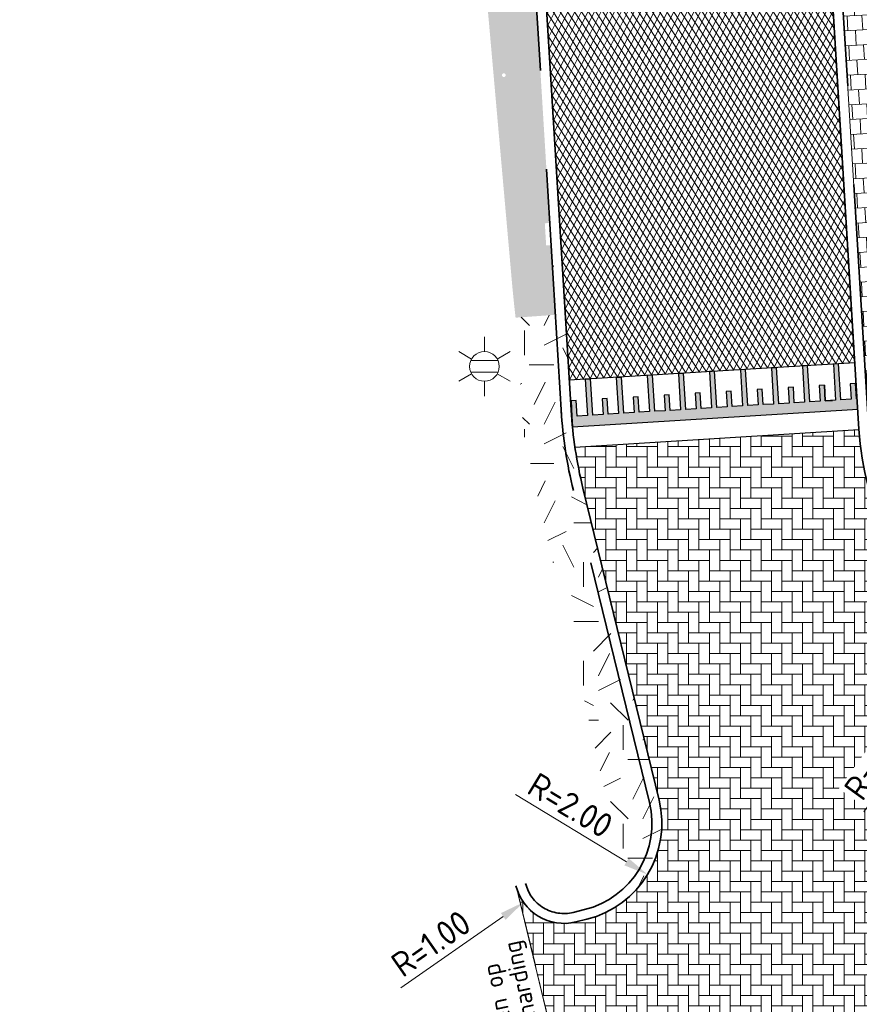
# Model space of a CAD drawing. Header units: metres. Extents: x 162305 to 163132, y 502542 to 502928.
# Tile 76 of 222: x 162353 to 162370, y 502824 to 502844. Entities that reach past the tile are written whole.
import ezdxf
from ezdxf.enums import TextEntityAlignment as Align

# ---------------------------------------------------------------- set-up
doc = ezdxf.new("R2010")
doc.units = ezdxf.units.M
doc.linetypes.add('VH-TROTTOIRBAND-SO', pattern=[15, 5, -2, 2, -2, 2, -2])
for name, color, linetype, lineweight, true_color in [('B-WE-OV-LICHTMAST-S-200', 190, 'Continuous', 18, 0x7f00ff), ('N-BH-VH-VERHARDING_TEGEL-Grijs', 253, 'Continuous', 13, 0x828282), ('N-WE-VH-KANTOPSLUITING_TROTTOIRBAND_180X200-G', 6, 'VH-TROTTOIRBAND-SO', 35, 0xff00ff)]:
    doc.layers.add(name, color=color, linetype=linetype, lineweight=lineweight, true_color=true_color)
for name, color, linetype, lineweight in [('N-BH-VH-VERHARDING_BETONSTRAATSTEEN-Dremplateau', 1, 'Continuous', 13), ('N-WB-VERHARDING-MATERIAALGRENS', 7, 'Continuous', 30), ('N-WE-GR-GRAS-A-200', 62, 'Continuous', 18), ('N-WE-VH-GESLOTENVERHARDING_ASFALT-A-200', 12, 'Continuous', 18), ('N-WE-VH-KANTOPSLUITING_VOORKANTBAND-G', 50, 'Continuous', 35), ('N-WE-VH-OPENVERHARDING_BETONSTRAATSTEEN-A', 92, 'Continuous', 18), ('N-WE-VH-OPENVERHARDING_TEGEL-A', 92, 'Continuous', 18), ('X-XX-AL-LEGENDA-G', 7, 'Continuous', 0), ('X-XX-AL-M', 7, 'Continuous', 18)]:
    doc.layers.add(name, color=color, linetype=linetype, lineweight=lineweight)
doc.layers.add('X-XX-AL-HULPLIJN 01-G', color=1, linetype='Continuous', lineweight=18, true_color=0xff0000, plot=False)
doc.styles.add('NLCS-ISO', font='NLCS-ISO.ttf')
doc.styles.add('NLCS-ISO-M200-T25', font='NLCS-ISO.ttf', dxfattribs={"height": 0.5})
doc.styles.add('NLCS-ISO-T18', font='NLCS-ISO.ttf', dxfattribs={"height": 0.0018})
doc.dimstyles.new('NLCS-M200-T25-PIJL_L2_H2', dxfattribs={"dimscale": 0.2, "dimtxt": 2.5, "dimasz": 2.5, "dimexe": 2, "dimexo": 2, "dimgap": 0.7, "dimtad": 1, "dimzin": 0, "dimdsep": 46, "dimtxsty": 'NLCS-ISO-M200-T25', "dimcen": 0, "dimdle": 2, "dimclrd": 256, "dimclre": 256, "dimclrt": 256, "dimazin": 0, "dimtfac": 1, "dimtdec": 3, "dimtofl": 0, "dimtmove": 0, "dimatfit": 3, "dimfxl": 2, "dimfxlon": 1, "dimtfillclr": 256, "dimtolj": 1, "dimtzin": 0, "dimlwd": -1, "dimlwe": -1, "dimarcsym": 0})
pattern_1 = [(0, (0, 0), (2, 2), [0.5, -1.5]), (0, (1.1, 1.2), (2, 2), [0.5, -1.5]), (90, (0.2, 0.7000000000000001), (-2, 2), [0.5, -1.5]), (90, (1, 1.4), (-2, 2), [0.5, -1.5]), (45, (0.4, 1.4), (0, 2.00000000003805), [0.5, -2.328427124]), (135, (1.1, 0), (-2.00000000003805, 0), [0.5, -2.328427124]), (26.56505119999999, (0.5, 0.6000000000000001), (2.000000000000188, 8.001289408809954e-10), [0.5, -3.972135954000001]), (26.56505119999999, (1.4, 1.6), (2.000000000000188, 8.001289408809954e-10), [0.5, -3.972135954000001]), (63.43494882, (1.4, 0), (1.019972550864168e-10, 2.000000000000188), [0.4999999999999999, -3.972135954]), (63.43494882, (0.5, 0.9), (1.019972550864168e-10, 2.000000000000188), [0.4999999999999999, -3.972135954]), (63.43494882, (1.2, 0.4), (1.019972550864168e-10, 2.000000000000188), [0.4999999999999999, -3.972135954]), (116.5650512, (0, 1.1), (-8.00129740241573e-10, 2.000000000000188), [0.4999999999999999, -3.972135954]), (153.43494882, (0.4, 0.3), (-2.000000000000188, 1.019979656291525e-10), [0.5, -3.972135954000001])]

# ---------------------------------------------------------------- blocks, each defined once
blk = doc.blocks.new('*D589')
at = {"layer": 'Defpoints', "color": 0, "transparency": 16777216}
for p in [(162375.7714478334, 502836.2691157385), (162372.2522989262, 502831.4095282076)]:
    blk.add_point(p, dxfattribs=at)
at = {"layer": 'X-XX-AL-M', "transparency": 16777216}
blk.add_line((162369.8852058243, 502828.1408128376), (162371.9590365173, 502831.00456258), dxfattribs=at)
blk.add_solid([(162371.891542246, 502831.0534396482), (162372.0265307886, 502830.9556855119), (162372.2522989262, 502831.4095282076)], dxfattribs=at)
at = {"layer": 'X-XX-AL-M', "transparency": 16777216, "insert": (162370.1939815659, 502829.2321343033), "char_height": 0.5, "attachment_point": 5, "rotation": 54.08921540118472, "style": 'NLCS-ISO-M200-T25', "bg_fill": 3, "box_fill_scale": 1.1, "bg_fill_color": 256, "bg_fill_true_color": 13158600, "bg_fill_transparency": 0}
blk.add_mtext('\\A1;R=6.00', dxfattribs=at)
blk = doc.blocks.new('*D42')
at = {"layer": 'Defpoints', "color": 0, "transparency": 16777216}
for p in [(162363.8023372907, 502826.8815403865), (162362.9827441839, 502826.3085943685)]:
    blk.add_point(p, dxfattribs=at)
at = {"layer": 'X-XX-AL-M', "transparency": 16777216}
blk.add_line((162360.4993770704, 502824.5725679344), (162362.5729476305, 502826.0221213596), dxfattribs=at)
blk.add_solid([(162362.525202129, 502826.0904207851), (162362.620693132, 502825.9538219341), (162362.9827441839, 502826.3085943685)], dxfattribs=at)
at = {"layer": 'X-XX-AL-M', "transparency": 16777216, "insert": (162361.1078151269, 502825.4737494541), "char_height": 0.5, "attachment_point": 5, "rotation": 34.95591710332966, "style": 'NLCS-ISO-M200-T25', "bg_fill": 3, "box_fill_scale": 1.1, "bg_fill_color": 256, "bg_fill_true_color": 13158600, "bg_fill_transparency": 0}
blk.add_mtext('\\A1;R=1.00', dxfattribs=at)
blk = doc.blocks.new('B-SOV-LICHTMAST-SO')
for p, q in [((9.895807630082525e-10, 1.500000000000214), (1.979077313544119e-09, 3.000000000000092)), ((-1.299038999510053, 0.7500000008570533), (-2.598074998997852, 1.500000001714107)), ((1.299039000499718, 0.7499999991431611), (2.598075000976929, 1.499999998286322)), ((-1.299039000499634, -0.7499999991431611), (-2.598075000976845, -1.499999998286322)), ((1.299038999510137, -0.7500000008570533), (2.598074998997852, -1.500000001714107)), ((-9.895807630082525e-10, -1.500000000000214), (-1.978993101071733e-09, -3.000000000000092))]:
    blk.add_line(p, q)
at = {"flags": 128}
for points in [[(-1.377981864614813, 0.5925925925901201), (1.377981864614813, 0.5925925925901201)], [(-1.377981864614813, -0.5925925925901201), (1.377981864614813, -0.5925925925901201)]]:
    blk.add_lwpolyline(points, dxfattribs=at)
blk.add_circle((0, 0), 1.5)
at = {"style": 'NLCS-ISO'}
blk.add_attdef('TYPE', text='', height=1.8, dxfattribs=at).set_placement((1.979077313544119e-09, 3.000000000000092), align=Align.BOTTOM_CENTER)
blk = doc.blocks.new('*D614')
at = {"layer": 'Defpoints', "color": 0, "transparency": 16777216}
blk.add_point((162365.4982536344, 502826.8707301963), dxfattribs=at)
at = {"layer": 'X-XX-AL-M', "transparency": 16777216}
blk.add_line((162362.8219492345, 502828.4937812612), (162365.0707289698, 502827.1300035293), dxfattribs=at)
blk.add_solid([(162365.113941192, 502827.2012576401), (162365.0275167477, 502827.0587494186), (162365.4982536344, 502826.8707301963)], dxfattribs=at)
at = {"layer": 'X-XX-AL-M', "transparency": 16777216, "insert": (162363.9348099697, 502828.2749983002), "char_height": 0.5, "attachment_point": 5, "rotation": 328.7651848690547, "style": 'NLCS-ISO-M200-T25', "bg_fill": 3, "box_fill_scale": 1.1, "bg_fill_color": 256, "bg_fill_true_color": 13158600, "bg_fill_transparency": 0}
blk.add_mtext('\\A1;R=2.00', dxfattribs=at)
at = {"layer": 'Defpoints', "color": 0, "transparency": 16777216}
blk.add_point((162363.7881549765, 502827.9078235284), dxfattribs=at)

msp = doc.modelspace()

# ---------------------------------------------------------------- hatches: boundary and pattern name
at = {"layer": 'N-WB-VERHARDING-MATERIAALGRENS', "linetype": 'Continuous'}
msp.add_hatch(color=256, dxfattribs=at).paths.add_polyline_path([(162369.1014060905, 502836.4730831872), (162369.0820992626, 502836.7874909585), (162368.9772966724, 502836.7810553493), (162368.9966035, 502836.4666475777), (162368.7869983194, 502836.4537763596), (162368.7419490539, 502837.1873944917), (162368.637146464, 502837.1809588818), (162368.6821957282, 502836.44734075), (162368.4725905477, 502836.4344695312), (162368.4532837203, 502836.7488773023), (162368.3484811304, 502836.7424416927), (162368.3677879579, 502836.4280339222), (162368.158182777, 502836.4151627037), (162368.1131335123, 502837.1487808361), (162368.008330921, 502837.1423452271), (162368.0533801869, 502836.4087270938), (162367.8437750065, 502836.3958558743), (162367.8244681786, 502836.7102636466), (162367.7196655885, 502836.7038280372), (162367.7389724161, 502836.3894202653), (162367.5293672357, 502836.3765490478), (162367.4843179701, 502837.1101671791), (162367.3795153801, 502837.1037315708), (162367.4245646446, 502836.3701134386), (162367.2149594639, 502836.3572422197), (162367.1956526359, 502836.6716499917), (162367.0908500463, 502836.6652143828), (162367.1101568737, 502836.3508066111), (162366.9005516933, 502836.3379353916), (162366.8555024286, 502837.0715535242), (162366.7506998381, 502837.065117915), (162366.7957491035, 502836.3314997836), (162366.5861439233, 502836.3186285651), (162366.5668370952, 502836.633036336), (162366.4620345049, 502836.626600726), (162366.4813413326, 502836.3121929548), (162366.2717361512, 502836.299321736), (162366.2266868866, 502837.0329398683), (162366.121884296, 502837.0265042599), (162366.1669335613, 502836.2928861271), (162365.9573283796, 502836.2800149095), (162365.9380215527, 502836.59442268), (162365.8332189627, 502836.5879870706), (162365.8525257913, 502836.2735792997), (162365.6429206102, 502836.260708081), (162365.597871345, 502836.9943262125), (162365.493068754, 502836.987890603), (162365.5381180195, 502836.2542724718), (162365.328512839, 502836.2414012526), (162365.3092060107, 502836.5558090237), (162365.2044034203, 502836.5493734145), (162365.2237102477, 502836.2349656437), (162365.0141050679, 502836.2220944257), (162364.9690558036, 502836.9557125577), (162364.8642532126, 502836.9492769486), (162364.9093024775, 502836.2156588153), (162364.6996972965, 502836.2027875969), (162364.6803904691, 502836.5171953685), (162364.5755878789, 502836.5107597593), (162364.5948947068, 502836.1963519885), (162364.3852895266, 502836.1834807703), (162364.3402402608, 502836.917098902), (162364.2354376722, 502836.9106632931), (162364.2804869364, 502836.1770451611), (162364.0708817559, 502836.164173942), (162364.051574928, 502836.4785817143), (162363.9467723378, 502836.4721461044), (162363.9660791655, 502836.157738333), (162363.9625686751, 502836.1575227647), (162363.9754398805, 502835.947917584), (162369.7580646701, 502836.3030106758), (162369.7451934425, 502836.5126162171), (162369.7302216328, 502836.5116968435), (162369.7109148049, 502836.8261046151), (162369.6061122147, 502836.8196690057), (162369.6254190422, 502836.5052612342), (162369.4158138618, 502836.4923900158), (162369.3707645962, 502837.2260081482), (162369.2659620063, 502837.2195725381), (162369.3110112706, 502836.4859544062)])
at = {"layer": 'N-WE-GR-GRAS-A-200'}
h = msp.add_hatch(dxfattribs=at)
h.set_pattern_fill('AGR-GRAS_02-SO', color=256, scale=0.2, style=0, pattern_type=2)
h.set_pattern_definition(pattern_1)
h.paths.add_polyline_path([(162421.5165590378, 502819.7260517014), (162435.0341480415, 502820.5761715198), (162435.1688183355, 502820.4316233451), (162435.3426501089, 502820.2749681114), (162435.552850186, 502820.1206294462), (162435.8967156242, 502819.9441172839), (162436.2277402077, 502819.8405780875), (162436.6488709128, 502819.7886927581), (162442.0138132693, 502820.0949395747), (162442.1810611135, 502820.2103278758), (162442.3248732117, 502817.9525913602), (162445.007909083, 502818.1234939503), (162446.2444226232, 502817.2507322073), (162443.1915292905, 502817.0609060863), (162443.5109028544, 502811.9245559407), (162442.5054510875, 502811.8576059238), (162442.17, 502817.226), (162424.634, 502816.1300000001), (162424.643, 502815.982), (162424.9671399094, 502810.7714661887), (162422.0807124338, 502810.5898051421)])
edge = h.paths.add_edge_path(flags=16)
edge.add_ellipse((162362.043387, 502852.5697739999), major_axis=(-0.002383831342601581, 0.03742427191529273), ratio=0.9992283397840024, start_angle=0, end_angle=360, ccw=False)
edge = h.paths.add_edge_path(flags=16)
edge.add_ellipse((162362.5847170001, 502843.0740939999), major_axis=(-0.002383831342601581, 0.03742427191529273), ratio=0.9992283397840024, start_angle=0, end_angle=360, ccw=False)
edge = h.paths.add_edge_path(flags=16)
edge.add_ellipse((162361.374981, 502862.4700579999), major_axis=(-0.002383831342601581, 0.03742427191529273), ratio=0.9992283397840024, start_angle=0, end_angle=360, ccw=False)
h.paths.add_polyline_path([(162362.2190213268, 502859.5504481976), (162362.3188333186, 502859.5565773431), (162363.5149332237, 502840.0783135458), (162363.4151212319, 502840.0721844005), (162363.4427023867, 502839.6230304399), (162363.5425143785, 502839.6291595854), (162363.6292576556, 502838.2165615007), (162362.8224999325, 502838.1585549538), (162362.7862460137, 502838.484052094), (162362.7876825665, 502838.4841989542), (162362.7580411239, 502838.7741446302), (162362.163, 502845.4909999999), (162360.89836909, 502866.6763346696), (162361.8778000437, 502866.7387219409), (162362.2912521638, 502860.0057313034), (162362.191440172, 502859.9996021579)])
h.paths.add_polyline_path([(162370.3601271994, 502859.1295107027), (162370.1821962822, 502861.9228857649), (162370.463, 502861.9199999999), (162370.486, 502861.4019999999), (162370.7786257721, 502861.4149999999), (162370.814, 502860.8959999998), (162371.3365986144, 502860.9349999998), (162371.387, 502859.961), (162371.777, 502859.9789999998), (162371.7795167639, 502859.2226011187)])
edge = h.paths.add_edge_path(flags=16)
edge.add_ellipse((162389.543764, 502924.3068979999), major_axis=(-0.002385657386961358, 0.03745293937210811), ratio=0.9992283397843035, start_angle=0, end_angle=360, ccw=False)
edge = h.paths.add_edge_path(flags=16)
edge.add_ellipse((162379.964316, 502923.7109299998), major_axis=(-0.002385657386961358, 0.03745293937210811), ratio=0.9992283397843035, start_angle=0, end_angle=360, ccw=False)
h.paths.add_polyline_path([(162371.042, 502923.0409999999), (162371.029, 502923.5469999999), (162371.0223638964, 502923.6548720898), (162398.1123599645, 502925.3046281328), (162398.1452615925, 502924.7643634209)])
edge = h.paths.add_edge_path(flags=16)
edge.add_ellipse((162472.361153, 502871.472719), major_axis=(-0.002385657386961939, 0.03745293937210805), ratio=0.9992283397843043, start_angle=0, end_angle=360, ccw=False)
edge = h.paths.add_edge_path(flags=16)
edge.add_ellipse((162472.2864730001, 502872.403486), major_axis=(-0.002385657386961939, 0.03745293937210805), ratio=0.9992283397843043, start_angle=0, end_angle=360, ccw=False)
edge = h.paths.add_edge_path(flags=16)
edge.add_ellipse((162481.3114880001, 502872.9735409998), major_axis=(-0.002385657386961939, 0.03745293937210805), ratio=0.9992283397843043, start_angle=0, end_angle=360, ccw=False)
edge = h.paths.add_edge_path(flags=16)
edge.add_ellipse((162481.4002010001, 502872.0775119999), major_axis=(-0.002385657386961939, 0.03745293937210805), ratio=0.9992283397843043, start_angle=0, end_angle=360, ccw=False)
edge = h.paths.add_edge_path(flags=16)
edge.add_ellipse((162491.4805440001, 502873.637313), major_axis=(-0.002385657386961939, 0.03745293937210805), ratio=0.9992283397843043, start_angle=0, end_angle=360, ccw=False)
edge = h.paths.add_edge_path()
edge.add_line((162491.6143036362, 502871.717545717), (162490.495948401, 502871.6572610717))
edge.add_line((162490.495948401, 502871.6572610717), (162490.4911206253, 502871.770458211))
edge.add_line((162490.4911206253, 502871.770458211), (162478.1572766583, 502870.9921482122))
edge.add_line((162478.1572766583, 502870.9921482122), (162470.9743753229, 502870.6049558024))
edge.add_line((162470.9743753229, 502870.6049558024), (162470.8563556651, 502872.5000220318))
edge.add_line((162470.8563556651, 502872.5000220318), (162485.6270000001, 502873.4150000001))
edge.add_line((162485.6270000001, 502873.4150000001), (162493.227, 502873.874))
edge.add_line((162493.227, 502873.874), (162492.8458826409, 502880.3916842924))
edge.add_line((162492.8458826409, 502880.3916842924), (162493.9870089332, 502880.4646632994))
edge.add_line((162493.9870089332, 502880.4646632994), (162494.5185704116, 502871.8740994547))
edge.add_line((162494.5185704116, 502871.8740994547), (162491.6457403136, 502871.7192403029))
edge.add_ellipse((162491.6281880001, 502871.7524060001), major_axis=(-0.002385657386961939, 0.03745293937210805), ratio=0.9992283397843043, start_angle=204.2610710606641, end_angle=514.6215030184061)
h.paths.add_polyline_path([(162503.0755587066, 502855.4427169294), (162503.1753678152, 502855.4488928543), (162503.1815437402, 502855.3490837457), (162507.7228581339, 502855.6300883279), (162508.3250288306, 502845.8984091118), (162508.8258166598, 502845.9293965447), (162509.9220368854, 502845.9962164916), (162508.4797209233, 502869.3054814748), (162502.5611213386, 502868.9392541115), (162502.3616388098, 502868.2951169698), (162502.3731368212, 502866.8913389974)])
h.paths.add_polyline_path([(162538.7342247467, 502870.4526310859), (162538.7367962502, 502870.458550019), (162538.7430412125, 502870.4777147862), (162538.7473811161, 502870.496931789), (162538.7498959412, 502870.5159468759), (162538.7507036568, 502870.5345366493), (162538.7498980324, 502870.5531265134), (162538.7473853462, 502870.5721418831), (162538.7430476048, 502870.5913593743), (162538.7368047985, 502870.6105248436), (162538.7286236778, 502870.6293614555), (162538.7222540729, 502870.6408522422), (162538.7033428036, 502870.9382040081), (162537.9507959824, 502870.8903428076), (162537.9680789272, 502870.6185940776), (162537.964609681, 502870.6106081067), (162537.9583653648, 502870.5914438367), (162537.9540258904, 502870.5722273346), (162537.9515112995, 502870.5532127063), (162537.9507036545, 502870.5346233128), (162537.9515092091, 502870.5160338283), (162537.9540216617, 502870.4970189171), (162537.9583589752, 502870.4778019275), (162537.964601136, 502870.4586369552), (162537.9727813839, 502870.4398007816), (162537.9803143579, 502870.4262100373), (162537.9986571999, 502870.137795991), (162538.7512040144, 502870.1856571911)], flags=16)
edge = h.paths.add_edge_path(flags=16)
edge.add_ellipse((162531.9063522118, 502869.9819825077), major_axis=(-0.2500000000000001, 0), ratio=1, start_angle=-146.51130248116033, end_angle=206.7590416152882, ccw=False)
edge.add_line((162532.1148508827, 502870.1199256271), (162532.1295791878, 502870.0945423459))
edge = h.paths.add_edge_path(flags=16)
edge.add_ellipse((162511.918555, 502869.277477), major_axis=(-0.00238565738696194, 0.03745293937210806), ratio=0.9992283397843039, start_angle=0, end_angle=360, ccw=False)
edge = h.paths.add_edge_path(flags=16)
edge.add_ellipse((162522.496849, 502868.4620289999), major_axis=(-0.00238565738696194, 0.03745293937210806), ratio=0.9992283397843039, start_angle=0, end_angle=360, ccw=False)
edge = h.paths.add_edge_path(flags=16)
edge.add_ellipse((162522.447144, 502869.8904319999), major_axis=(-0.00238565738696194, 0.03745293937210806), ratio=0.9992283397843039, start_angle=0, end_angle=360, ccw=False)
edge = h.paths.add_edge_path(flags=16)
edge.add_ellipse((162532.378619, 502869.05672), major_axis=(-0.00238565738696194, 0.03745293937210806), ratio=0.9992283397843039, start_angle=0, end_angle=360, ccw=False)
edge = h.paths.add_edge_path()
edge.add_line((162511.9016605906, 502867.7473060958), (162510.2102112, 502867.6449842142))
edge.add_line((162510.2102112, 502867.6449842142), (162510.1085309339, 502869.3060766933))
edge.add_line((162510.1085309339, 502869.3060766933), (162538.7403474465, 502871.0777381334))
edge.add_line((162538.7403474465, 502871.0777381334), (162538.8441031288, 502869.3771517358))
edge.add_line((162538.8441031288, 502869.3771517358), (162511.9425193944, 502867.7497777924))
edge.add_ellipse((162511.920191, 502867.7799310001), major_axis=(-0.00238565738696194, 0.03745293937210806), ratio=0.9992283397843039, start_angle=212.895373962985, end_angle=506.7391838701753)
edge = h.paths.add_edge_path(flags=16)
edge.add_ellipse((162554.016631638, 502704.4069191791), major_axis=(-0.2500000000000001, 0), ratio=1, start_angle=-19.78060631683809, end_angle=333.4897362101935, ccw=False)
edge.add_line((162553.7813827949, 502704.4915240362), (162553.7929180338, 502704.5185087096))
edge = h.paths.add_edge_path()
edge.add_ellipse((162551.4431023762, 502714.7606002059), major_axis=(-0.5786424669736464, 0), ratio=1, start_angle=88.32756619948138, end_angle=98.42476321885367)
edge.add_line((162551.5278796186, 502714.1882018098), (162556.303, 502714.513))
edge.add_line((162556.303, 502714.513), (162556.577, 502710.1250000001))
edge.add_line((162556.577, 502710.1250000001), (162556.776, 502710.137))
edge.add_line((162556.776, 502710.137), (162556.8456714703, 502709.2360332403))
edge.add_line((162556.8456714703, 502709.2360332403), (162552.7317102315, 502708.9739843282))
edge.add_line((162552.7317102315, 502708.9739843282), (162552.9859847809, 502704.982074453))
edge.add_line((162552.9859847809, 502704.982074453), (162557.1540978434, 502705.2475726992))
edge.add_line((162557.1540978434, 502705.2475726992), (162557.1710000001, 502705.029))
edge.add_line((162557.1710000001, 502705.029), (162577.095, 502706.273))
edge.add_line((162577.095, 502706.273), (162577.2190000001, 502706.8259999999))
edge.add_line((162577.2190000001, 502706.8259999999), (162577.3048540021, 502705.3783479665))
edge.add_line((162577.3048540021, 502705.3783479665), (162549.7918656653, 502703.6927452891))
edge.add_line((162549.7918656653, 502703.6927452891), (162549.1598177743, 502713.8137040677))
edge.add_line((162549.1598177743, 502713.8137040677), (162549.361875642, 502713.8262496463))
edge.add_line((162549.361875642, 502713.8262496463), (162549.3556780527, 502713.9260674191))
edge.add_line((162549.3556780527, 502713.9260674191), (162550.2635827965, 502713.9824417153))
edge.add_ellipse((162550.2202014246, 502714.6810961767), major_axis=(-0.7000000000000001, 0), ratio=1, start_angle=93.55309047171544, end_angle=128.9931781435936)
edge.add_line((162550.6606609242, 502714.1370415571), (162551.426214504, 502714.1822042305))
edge = h.paths.add_edge_path(flags=16)
edge.add_ellipse((162508.182291, 502708.9626890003), major_axis=(-0.002385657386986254, 0.03745293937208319), ratio=0.9992283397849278, start_angle=0, end_angle=360, ccw=False)
edge = h.paths.add_edge_path(flags=16)
edge.add_ellipse((162498.418432, 502708.1386420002), major_axis=(-0.002385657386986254, 0.03745293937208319), ratio=0.9992283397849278, start_angle=0, end_angle=360, ccw=False)
edge = h.paths.add_edge_path(flags=16)
edge.add_ellipse((162487.92888, 502707.676082), major_axis=(-0.002385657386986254, 0.03745293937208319), ratio=0.9992283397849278, start_angle=0, end_angle=360, ccw=False)
edge = h.paths.add_edge_path(flags=16)
edge.add_ellipse((162478.21442, 502707.1048410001), major_axis=(-0.002385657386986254, 0.03745293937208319), ratio=0.9992283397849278, start_angle=0, end_angle=360, ccw=False)
h.paths.add_polyline_path([(162476.6849999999, 502707.0870000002), (162505.879, 502708.9120000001), (162539.79, 502710.978), (162539.8512384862, 502709.9872224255), (162476.7460532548, 502706.0992192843)])
edge = h.paths.add_edge_path(flags=16)
edge.add_ellipse((162395.834261, 502721.3618740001), major_axis=(-0.002383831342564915, 0.03742427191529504), ratio=0.999228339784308, start_angle=0, end_angle=360, ccw=False)
edge = h.paths.add_edge_path(flags=16)
edge.add_ellipse((162396.470102, 502711.1848960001), major_axis=(-0.002383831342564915, 0.03742427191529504), ratio=0.999228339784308, start_angle=0, end_angle=360, ccw=False)
edge = h.paths.add_edge_path()
edge.add_line((162395.3827017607, 502731.7149209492), (162396.765, 502708.907))
edge.add_line((162396.765, 502708.907), (162397.0362159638, 502704.3002450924))
edge.add_line((162397.0362159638, 502704.3002450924), (162396.2952306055, 502704.2557530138))
edge.add_line((162396.2952306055, 502704.2557530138), (162395.7976409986, 502704.6969723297))
edge.add_line((162395.7976409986, 502704.6969723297), (162394.0179850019, 502733.9348903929))
edge.add_line((162394.0179850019, 502733.9348903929), (162394.9004865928, 502734.9337845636))
edge.add_line((162394.9004865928, 502734.9337845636), (162395.1865293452, 502734.9517658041))
edge.add_line((162395.1865293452, 502734.9517658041), (162395.3786342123, 502731.7820354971))
edge.add_ellipse((162395.364097, 502731.7474740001), major_axis=(-0.002383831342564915, 0.03742427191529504), ratio=0.999228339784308, start_angle=333.5251489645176, end_angle=566.1216927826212)
edge = h.paths.add_edge_path(flags=16)
edge.add_ellipse((162599.331135, 502707.3641609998), major_axis=(-0.002385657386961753, 0.03745293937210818), ratio=0.9992283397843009, start_angle=0, end_angle=360, ccw=False)
edge = h.paths.add_edge_path(flags=16)
edge.add_ellipse((162589.564927, 502706.8229459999), major_axis=(-0.002385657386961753, 0.03745293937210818), ratio=0.9992283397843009, start_angle=0, end_angle=360, ccw=False)
edge = h.paths.add_edge_path()
edge.add_ellipse((162583.9606018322, 502706.2395809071), major_axis=(-0.25, 0), ratio=1, start_angle=93.48921757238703, end_angle=273.4892176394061)
edge.add_line((162583.9453866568, 502706.4891174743), (162583.9425624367, 502706.5354361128))
edge.add_line((162583.9425624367, 502706.5354361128), (162608.977, 502708.0619999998))
edge.add_line((162608.977, 502708.0619999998), (162609.0222481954, 502707.3215365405))
edge.add_line((162609.0222481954, 502707.3215365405), (162583.9881483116, 502705.7878047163))
edge.add_line((162583.9881483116, 502705.7878047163), (162583.9758170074, 502705.9900443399))
edge = h.paths.add_edge_path(flags=16)
edge.add_ellipse((162616.1438289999, 502666.5185710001), major_axis=(-0.002383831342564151, 0.03742427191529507), ratio=0.9992283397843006, start_angle=0, end_angle=360, ccw=False)
edge = h.paths.add_edge_path(flags=16)
edge.add_ellipse((162615.418174, 502676.4011740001), major_axis=(-0.002383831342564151, 0.03742427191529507), ratio=0.9992283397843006, start_angle=0, end_angle=360, ccw=False)
edge = h.paths.add_edge_path()
edge.add_ellipse((162615.4285143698, 502664.8072041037), major_axis=(-0.25, 0), ratio=1, start_angle=33.48920055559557, end_angle=333.4892346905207)
edge.add_line((162615.2048017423, 502664.9187955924), (162615.1525454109, 502664.9448619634))
edge.add_line((162615.1525454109, 502664.9448619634), (162613.958497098, 502684.041838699))
edge.add_line((162613.958497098, 502684.041838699), (162615.1414976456, 502684.115805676))
edge.add_line((162615.1414976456, 502684.115805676), (162615.159, 502683.7990000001))
edge.add_line((162615.159, 502683.7990000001), (162616.3066053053, 502665.5481842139))
edge.add_line((162616.3066053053, 502665.5481842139), (162616.3033225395, 502665.5336481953))
edge.add_line((162616.3033225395, 502665.5336481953), (162616.3008077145, 502665.514633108))
edge.add_line((162616.3008077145, 502665.514633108), (162616.2999999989, 502665.4960433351))
edge.add_line((162616.2999999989, 502665.4960433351), (162616.3008056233, 502665.4774534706))
edge.add_line((162616.3008056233, 502665.4774534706), (162616.3033183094, 502665.4584381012))
edge.add_line((162616.3033183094, 502665.4584381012), (162616.3076560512, 502665.4392206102))
edge.add_line((162616.3076560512, 502665.4392206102), (162616.3138988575, 502665.4200551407))
edge.add_line((162616.3138988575, 502665.4200551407), (162616.314791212, 502665.4180005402))
edge.add_line((162616.314791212, 502665.4180005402), (162616.722, 502658.942))
edge.add_line((162616.722, 502658.942), (162615.5333526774, 502658.8544320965))
edge.add_line((162615.5333526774, 502658.8544320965), (162615.1717733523, 502664.6373404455))
edge.add_line((162615.1717733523, 502664.6373404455), (162615.2200169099, 502664.6692591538))
h.paths.add_polyline_path([(162613.8066207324, 502655.3830135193), (162613.5983157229, 502658.7118775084), (162613.6383711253, 502658.7148283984), (162613.9336933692, 502653.9916007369), (162582.143659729, 502652.0176703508), (162582.0627495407, 502653.3171170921)])
h.paths.add_polyline_path([(162630.4243863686, 502647.5564365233), (162630.6988101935, 502642.625785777), (162628.400261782, 502642.4938657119), (162627.7770362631, 502642.4580970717), (162627.7860277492, 502642.2775601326), (162603.4329293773, 502640.7654094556), (162603.1143130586, 502645.8967066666), (162602.0771908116, 502645.8411463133), (162602.1052835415, 502645.3920240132), (162602.140627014, 502645.3942347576), (162602.4673671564, 502640.0490361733), (162633.8554516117, 502641.9628847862), (162634.1446303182, 502641.9819357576), (162633.8808725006, 502644.367061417), (162633.7172807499, 502644.9995907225), (162633.3784737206, 502645.7268571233), (162632.876258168, 502646.363503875), (162632.2858631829, 502646.8539192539), (162631.6236958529, 502647.2106270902)])
edge = h.paths.add_edge_path(flags=16)
edge.add_ellipse((162567.844551, 502652.1996749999), major_axis=(-0.002385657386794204, 0.03745293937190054), ratio=0.9992283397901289, start_angle=0, end_angle=360, ccw=False)
edge = h.paths.add_edge_path()
edge.add_line((162548.0456737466, 502650.7682154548), (162548.0302749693, 502651.0150177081))
edge.add_line((162548.0302749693, 502651.0150177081), (162549.486, 502651.1087671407))
edge.add_line((162549.486, 502651.1087671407), (162549.486, 502650.5171653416))
edge.add_line((162549.486, 502650.5171653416), (162550.286, 502650.5171653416))
edge.add_line((162550.286, 502650.5171653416), (162550.286, 502651.1602875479))
edge.add_line((162550.286, 502651.1602875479), (162558.5596133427, 502651.6931124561))
edge.add_ellipse((162558.586846, 502651.7189099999), major_axis=(-0.002385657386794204, 0.03745293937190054), ratio=0.9992283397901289, start_angle=129.7834060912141, end_angle=230.2967654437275)
edge.add_line((162558.6171626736, 502651.6968186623), (162573.8774278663, 502652.679587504))
edge.add_line((162573.8774278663, 502652.679587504), (162573.9442433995, 502651.6087087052))
edge.add_line((162573.9442433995, 502651.6087087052), (162548.0933813, 502650.003587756))
edge.add_line((162548.0933813, 502650.003587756), (162548.0496484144, 502650.7045118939))
edge.add_ellipse((162548.027968, 502650.7351350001), major_axis=(-0.002385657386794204, 0.03745293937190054), ratio=0.9992283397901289, start_angle=211.6726546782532, end_angle=328.1783617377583)
edge = h.paths.add_edge_path(flags=16)
edge.add_ellipse((162430.664854, 502659.8648859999), major_axis=(-0.002385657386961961, 0.03745293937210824), ratio=0.999228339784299, start_angle=0, end_angle=360, ccw=False)
edge = h.paths.add_edge_path(flags=16)
edge.add_ellipse((162420.419076, 502659.6422339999), major_axis=(-0.002385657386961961, 0.03745293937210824), ratio=0.999228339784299, start_angle=0, end_angle=360, ccw=False)
edge = h.paths.add_edge_path(flags=16)
edge.add_ellipse((162411.255758, 502659.1550639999), major_axis=(-0.002385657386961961, 0.03745293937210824), ratio=0.999228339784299, start_angle=0, end_angle=360, ccw=False)
h.paths.add_polyline_path([(162435.5066193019, 502661.0433013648), (162435.3233302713, 502659.8573135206), (162409.6329158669, 502658.2621252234), (162409.5620526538, 502659.4211363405), (162417.3110000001, 502659.9086496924), (162417.3110000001, 502659.5641653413), (162418.1110000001, 502659.5641653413), (162418.1110000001, 502659.9623525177)])
edge = h.paths.add_edge_path()
edge.add_arc((162406.536, 502665.135), 0.2500000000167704, 314.1360549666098, 386.7590416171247)
edge.add_line((162406.759226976, 502665.2475598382), (162406.7444974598, 502665.27294495))
edge.add_arc((162406.5359999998, 502665.135), 0.2500000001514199, 33.48920055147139, 53.15212306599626)
edge.add_line((162406.685923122, 502665.3350576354), (162405.617, 502682.119))
edge.add_line((162405.617, 502682.119), (162404.587, 502699.361))
edge.add_line((162404.587, 502699.361), (162405.1143578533, 502699.3935952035))
edge.add_line((162405.1143578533, 502699.3935952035), (162407.5658656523, 502659.2976883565))
edge.add_line((162407.5658656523, 502659.2976883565), (162407.0728233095, 502659.2672141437))
edge.add_line((162407.0728233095, 502659.2672141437), (162407.068, 502659.3430000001))
edge.add_line((162407.068, 502659.3430000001), (162407.062, 502659.4299999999))
edge.add_line((162407.062, 502659.4299999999), (162406.7100911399, 502664.9555779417))
h.paths.add_polyline_path([(162384.1750049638, 502626.9891315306), (162385.0461632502, 502626.5921299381), (162372.824584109, 502599.0138271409), (162371.3350000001, 502595.4950000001), (162370.7215316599, 502593.4947695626), (162370.3940593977, 502591.742593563), (162370.27, 502590.8190000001), (162370.22, 502589.0400000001), (162370.38, 502587.0300000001), (162370.565, 502585.909), (162371.415, 502583.295), (162372.1925058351, 502581.7065360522), (162370.9084498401, 502584.3298946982), (162369.965918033, 502586.8058962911), (162369.7468094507, 502588.0398939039), (162369.6159284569, 502589.5431637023), (162369.6091660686, 502591.0279743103), (162369.7646776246, 502592.5846402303), (162370.1565436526, 502594.4288020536), (162370.7452851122, 502596.21519706), (162373.7388263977, 502603.1545829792), (162382.0728048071, 502622.3892297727), (162383.9823001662, 502627.0156439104)])
h.paths.add_polyline_path([(162633.5463762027, 502600.5126540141), (162633.8283551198, 502595.9714000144), (162634.9231162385, 502596.039376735), (162635.3607743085, 502596.0881576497), (162635.8073451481, 502596.2543479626), (162636.1271517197, 502596.4813361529), (162636.3947428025, 502596.7820698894), (162636.6092821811, 502597.1852952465), (162636.6796266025, 502597.5214881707), (162636.6916618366, 502597.8519463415), (162636.4580000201, 502601.6318122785), (162636.458, 502601.6900000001), (162604.9018155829, 502599.7525513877), (162604.8522315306, 502599.7495070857), (162605.1491306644, 502595.6509770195), (162605.3252974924, 502595.0911310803), (162605.5291921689, 502594.7712351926), (162606.0306337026, 502594.3268080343), (162606.4894983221, 502594.1006345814), (162606.9796067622, 502594.0141961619), (162607.3978853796, 502594.0296818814), (162607.3792933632, 502594.3291052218), (162607.4791011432, 502594.3353025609), (162607.1971222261, 502598.8765565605)])
h = msp.add_hatch(dxfattribs=at)
h.set_pattern_fill('AGR-GRAS_02-SO', color=256, scale=0.2, style=0, pattern_type=2)
h.set_pattern_definition(pattern_1)
h.paths.add_polyline_path([(162363.948243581, 502836.2850328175, 0.04456192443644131), (162364.1881265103, 502834.7020554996), (162365.7310874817, 502828.3821791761, -0.2768524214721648), (162365.1217538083, 502826.4173490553), (162362.992, 502835.7749999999), (162362.82, 502838.181), (162362.8224999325, 502838.1585549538), (162363.6292576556, 502838.2165615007), (162363.5425143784, 502839.6291595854), (162363.7421383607, 502839.6414178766)])
edge = h.paths.add_edge_path(flags=16)
edge.add_ellipse((162363.767354, 502832.5909369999), major_axis=(-0.002383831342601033, 0.03742427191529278), ratio=0.9992283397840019, start_angle=0, end_angle=360)
h.paths.add_polyline_path([(162363.7542690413, 502836.1807744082), (162363.7486195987, 502836.2727745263)], flags=16)
at = {"layer": 'N-WE-VH-GESLOTENVERHARDING_ASFALT-A-200', "true_color": 0x656565}
h = msp.add_hatch(dxfattribs=at)
h.set_pattern_fill('AVH-ASFALT_LAAG1-SOD', color=251, scale=0.2, angle=3.513944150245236, pattern_type=2)
h.set_pattern_definition([(63.51394415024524, (0, 0), (-0.107405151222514, 0.05351759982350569), []), (123.5139441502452, (0, 0), (-0.1000501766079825, -0.06625678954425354), [])])
edge = h.paths.add_edge_path()
edge.add_line((162363.9110487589, 502836.890743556), (162369.700144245, 502837.2462339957))
edge.add_line((162369.700144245, 502837.2462339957), (162364.6579749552, 502919.3570201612))
edge.add_arc((162370.7295285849, 502919.7298554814), 6.082990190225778, 166.4446100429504, 183.5139441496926, ccw=False)
edge.add_line((162364.8159874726, 502921.1556188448), (162352.7725622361, 502920.3975428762))
edge.add_arc((162353.1325847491, 502914.4008471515), 6.007493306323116, 3.543503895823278, 93.43573214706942, ccw=False)
edge.add_line((162359.1285926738, 502914.7721486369), (162363.9110487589, 502836.890743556))
at = {"layer": 'N-WE-VH-OPENVERHARDING_BETONSTRAATSTEEN-A', "true_color": 0x333333}
h = msp.add_hatch(dxfattribs=at)
h.set_pattern_fill('AVH-BSS_KEIFORMAAT_ELLEBOOG', color=250, scale=2, pattern_type=2)
h.set_pattern_definition([(0, (0, 0), (0.21, 0.21), [0.63, -0.21]), (270, (0, 0.42), (0.21, 0.21), [0.63, -0.21])])
edge = h.paths.add_edge_path()
edge.add_arc((162372.9313227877, 502836.8366559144), 9.000000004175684, 188.3461929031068, 193.7200328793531)
edge.add_line((162364.1881265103, 502834.7020554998), (162365.7310874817, 502828.3821791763))
edge.add_arc((162363.7881549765, 502827.9078235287), 1.999999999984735, -76.18966316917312, 13.720032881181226, ccw=False)
edge.add_line((162364.2655722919, 502825.9656410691), (162364.0410459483, 502825.9104491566))
edge.add_arc((162363.8023372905, 502826.8815403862), 0.999999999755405, 195.3867252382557, 283.81033684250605, ccw=False)
edge.add_arc((162780.210647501, 502925.6653114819), 428.9644522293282, 193.3502306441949, 194.0809738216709)
edge.add_arc((162365.1068169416, 502821.5384693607), 1.000000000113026, 103.81033683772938, 193.7200328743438, ccw=False)
edge.add_line((162364.8681082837, 502822.5095605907), (162365.0813840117, 502822.5619869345))
edge.add_arc((162365.5588013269, 502820.6198044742), 2.000000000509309, 12.839148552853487, 103.81033681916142, ccw=False)
edge.add_line((162367.5087968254, 502821.0642339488), (162368.3124059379, 502817.5345520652))
edge.add_line((162368.3124059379, 502817.5345520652), (162373.9895488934, 502818.819924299))
edge.add_arc((162378.8645376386, 502819.9309979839), 4.999999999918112, 93.59736166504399, 192.8391485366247, ccw=False)
edge.add_arc((162378.574863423, 502824.9226924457), 0.02409826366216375, 3.5155666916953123, 183.6791568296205, ccw=False)
edge.add_line((162378.5989163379, 502824.9241701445), (162378.2538212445, 502830.413333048))
edge.add_line((162378.2538212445, 502830.413333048), (162376.1479152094, 502830.2809380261))
edge.add_arc((162375.7714462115, 502836.2691415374), 6.000025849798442, 183.6822526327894, 273.5973616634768, ccw=False)
edge.add_line((162369.7838070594, 502835.8838006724), (162364.0266410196, 502835.530270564))
at = {"layer": 'N-WE-VH-OPENVERHARDING_TEGEL-A', "true_color": 0x333333}
h = msp.add_hatch(dxfattribs=at)
h.set_pattern_fill('AVH-TEGEL_300X300_HALFST', color=250, angle=273.0855276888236, pattern_type=2)
h.set_pattern_definition([(273.0855276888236, (0, 0), (0.1659305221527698, -0.2914911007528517), [0.2999999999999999, -0.2999999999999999]), (3.085527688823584, (0, 0), (-0.0161479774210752, 0.2995650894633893), [])])
h.paths.add_polyline_path([(162369.9853489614, 502835.8677931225), (162371.7817832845, 502835.9781065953), (162370.3601271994, 502859.1295107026), (162368.5634555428, 502859.0200950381)])
edge = h.paths.add_edge_path(flags=17)
edge.add_line((162370.3601271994, 502859.1295107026), (162368.5634555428, 502859.0200950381))

# ---------------------------------------------------------------- linework, layer by layer
at = {"layer": 'N-BH-VH-VERHARDING_BETONSTRAATSTEEN-Dremplateau'}
msp.add_line((162362.8326163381, 502826.6393268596), (162364.1167538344, 502821.3035982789), dxfattribs=at)
at = {"layer": 'N-BH-VH-VERHARDING_TEGEL-Grijs', "flags": 128}
msp.add_lwpolyline([(162369.9853489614, 502835.8677931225), (162371.7817832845, 502835.9781065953), (162370.3601271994, 502859.1295107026), (162368.5634555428, 502859.0200950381)], close=True, dxfattribs=at)
at = {"layer": 'N-WB-VERHARDING-MATERIAALGRENS'}
for p, q in [((162369.700144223, 502837.2462343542), (162363.9110487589, 502836.890743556)), ((162366.1218842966, 502837.0265042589), (162366.2266868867, 502837.0329398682)), ((162368.0083309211, 502837.1423452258), (162368.1131335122, 502837.1487808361)), ((162364.2354376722, 502836.9106632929), (162364.3402402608, 502836.9170989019)), ((162364.8642532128, 502836.9492769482), (162364.9690558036, 502836.9557125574)), ((162369.0820992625, 502836.7874909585), (162369.1014060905, 502836.4730831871)), ((162369.1014060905, 502836.4730831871), (162369.2461334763, 502836.4819704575)), ((162369.7838070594, 502835.8838006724), (162364.0266410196, 502835.530270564))]:
    msp.add_line(p, q, dxfattribs=at)
at = {"layer": 'N-WB-VERHARDING-MATERIAALGRENS', "flags": 128}
msp.add_lwpolyline([(162369.1014060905, 502836.4730831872), (162369.0820992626, 502836.7874909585), (162368.9772966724, 502836.7810553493), (162368.9966035, 502836.4666475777), (162368.7869983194, 502836.4537763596), (162368.7419490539, 502837.1873944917), (162368.637146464, 502837.1809588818), (162368.6821957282, 502836.44734075), (162368.4725905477, 502836.4344695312), (162368.4532837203, 502836.7488773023), (162368.3484811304, 502836.7424416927), (162368.3677879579, 502836.4280339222), (162368.158182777, 502836.4151627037), (162368.1131335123, 502837.1487808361), (162368.008330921, 502837.1423452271), (162368.0533801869, 502836.4087270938), (162367.8437750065, 502836.3958558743), (162367.8244681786, 502836.7102636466), (162367.7196655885, 502836.7038280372), (162367.7389724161, 502836.3894202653), (162367.5293672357, 502836.3765490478), (162367.4843179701, 502837.1101671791), (162367.3795153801, 502837.1037315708), (162367.4245646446, 502836.3701134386), (162367.2149594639, 502836.3572422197), (162367.1956526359, 502836.6716499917), (162367.0908500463, 502836.6652143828), (162367.1101568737, 502836.3508066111), (162366.9005516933, 502836.3379353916), (162366.8555024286, 502837.0715535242), (162366.7506998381, 502837.065117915), (162366.7957491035, 502836.3314997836), (162366.5861439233, 502836.3186285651), (162366.5668370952, 502836.633036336), (162366.4620345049, 502836.626600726), (162366.4813413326, 502836.3121929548), (162366.2717361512, 502836.299321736), (162366.2266868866, 502837.0329398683), (162366.121884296, 502837.0265042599), (162366.1669335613, 502836.2928861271), (162365.9573283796, 502836.2800149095), (162365.9380215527, 502836.59442268), (162365.8332189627, 502836.5879870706), (162365.8525257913, 502836.2735792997), (162365.6429206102, 502836.260708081), (162365.597871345, 502836.9943262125), (162365.493068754, 502836.987890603), (162365.5381180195, 502836.2542724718), (162365.328512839, 502836.2414012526), (162365.3092060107, 502836.5558090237), (162365.2044034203, 502836.5493734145), (162365.2237102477, 502836.2349656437), (162365.0141050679, 502836.2220944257), (162364.9690558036, 502836.9557125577), (162364.8642532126, 502836.9492769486), (162364.9093024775, 502836.2156588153), (162364.6996972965, 502836.2027875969), (162364.6803904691, 502836.5171953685), (162364.5755878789, 502836.5107597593), (162364.5948947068, 502836.1963519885), (162364.3852895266, 502836.1834807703), (162364.3402402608, 502836.917098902), (162364.2354376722, 502836.9106632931), (162364.2804869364, 502836.1770451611), (162364.0708817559, 502836.164173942), (162364.051574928, 502836.4785817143), (162363.9467723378, 502836.4721461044), (162363.9660791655, 502836.157738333), (162363.9625686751, 502836.1575227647), (162363.9754398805, 502835.947917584), (162369.7580646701, 502836.3030106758), (162369.7451934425, 502836.5126162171), (162369.7302216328, 502836.5116968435), (162369.7109148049, 502836.8261046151), (162369.6061122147, 502836.8196690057), (162369.6254190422, 502836.5052612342), (162369.4158138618, 502836.4923900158), (162369.3707645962, 502837.2260081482), (162369.2659620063, 502837.2195725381), (162369.3110112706, 502836.4859544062), (162369.1014060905, 502836.4730831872)], dxfattribs=at)
at = {"layer": 'N-WE-VH-KANTOPSLUITING_TROTTOIRBAND_180X200-G'}
msp.add_line((162369.9851674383, 502835.8677820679), (162364.8575989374, 502919.3692784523), dxfattribs=at)
for points in [[(162363.7542690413, 502836.1807744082), (162360.7504694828, 502885.0970897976), (162358.1192796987, 502884.935516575, 0.4142135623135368), (162357.6508654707, 502884.4058108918)], [(162363.0251642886, 502826.6917981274, 0.4146752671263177), (162363.9933042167, 502826.1046674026), (162364.2178305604, 502826.159859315, 0.4137520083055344), (162365.5367942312, 502828.3347436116), (162363.9938332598, 502834.654619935, -0.04456192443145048), (162363.7486195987, 502836.2727745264)]]:
    msp.add_lwpolyline(points, format="xyb", dxfattribs=at)
at = {"layer": 'N-WE-VH-KANTOPSLUITING_VOORKANTBAND-G'}
for points in [[(162364.6579749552, 502919.3570201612), (162369.7827283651, 502835.9013670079, 0.4146400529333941), (162376.1479152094, 502830.2809380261), (162392.2316278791, 502831.2920959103, 0.4142135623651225), (162392.5122133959, 502831.6103281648), (162392.2706468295, 502835.452742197, -0.4142135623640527), (162392.7382893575, 502835.9831292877), (162406.7107040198, 502836.8615531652, -0.4142135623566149), (162407.2410911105, 502836.3939106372), (162407.4826576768, 502832.551496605, 0.4142135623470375), (162407.8008899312, 502832.2709110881), (162409.4990563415, 502832.3776721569, 0.4142135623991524), (162409.7796418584, 502832.6959044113), (162409.538075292, 502836.5383184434, -0.4142135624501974), (162410.0057178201, 502837.0687055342), (162423.978132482, 502837.9471294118, -0.4142135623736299), (162424.5085195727, 502837.4794868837), (162424.7500861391, 502833.6370728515, 0.4142135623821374), (162425.0683183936, 502833.3564873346), (162425.9665450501, 502833.4129574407, -0.4142135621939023), (162426.4969321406, 502832.9453149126), (162426.7792826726, 502828.454181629)], [(162362.8308710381, 502826.6443625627, 0.4146752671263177), (162364.0410459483, 502825.9104491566), (162364.2655722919, 502825.9656410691, 0.4137520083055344), (162365.7310874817, 502828.3821791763), (162364.1881265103, 502834.7020554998, -0.04456192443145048), (162363.948243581, 502836.2850328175), (162360.9500934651, 502885.1093480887)]]:
    msp.add_lwpolyline(points, format="xyb", dxfattribs=at)
at = {"layer": 'X-XX-AL-HULPLIJN 01-G', "flags": 128}
for points in [[(162363.9110487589, 502836.890743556), (162369.700144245, 502837.2462339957), (162364.6579749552, 502919.3570201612, -0.07461704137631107), (162364.8159874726, 502921.1556188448), (162352.7725622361, 502920.3975428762, -0.4136627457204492), (162359.1285926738, 502914.7721486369)], [(162364.0266410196, 502835.530270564, 0.02345209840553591), (162364.1881265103, 502834.7020554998), (162365.7310874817, 502828.3821791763, -0.4137520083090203), (162364.2655722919, 502825.9656410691), (162364.0410459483, 502825.9104491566, -0.4061779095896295), (162362.8381803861, 502826.6162076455, 7.774158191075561e-05), (162364.1353506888, 502821.3012915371, -0.4137520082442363), (162364.8681082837, 502822.5095605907), (162365.0813840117, 502822.5619869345, -0.4191869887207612), (162367.5087968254, 502821.0642339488), (162368.3124059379, 502817.5345520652), (162373.9895488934, 502818.819924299, -0.4622861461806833), (162378.5508148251, 502824.9211460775, -1.001428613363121), (162378.5989163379, 502824.9241701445), (162378.2538212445, 502830.413333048), (162376.1479152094, 502830.2809380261, -0.4137796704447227), (162369.7838070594, 502835.8838006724)]]:
    msp.add_lwpolyline(points, format="xyb", close=True, dxfattribs=at)

# ---------------------------------------------------------------- block references
at = {"layer": 'B-WE-OV-LICHTMAST-S-200', "xscale": 0.2, "yscale": 0.2}
msp.add_blockref('B-SOV-LICHTMAST-SO', (162362.1910000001, 502837.171), dxfattribs=at)

# ---------------------------------------------------------------- texts
at = {"layer": 'X-XX-AL-LEGENDA-G', "color": 7, "linetype": 'Continuous', "lineweight": 0, "insert": (162363.7427303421, 502822.1552070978), "char_height": 0.3599999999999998, "attachment_point": 7, "rotation": 101.959002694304, "line_spacing_factor": 0.85, "style": 'NLCS-ISO-T18'}
msp.add_mtext(' Aansluiten op\\Pasfaltverharding', dxfattribs=at)

# ---------------------------------------------------------------- next in the draw order: dimensions: what is measured, and where the dimension line sits
at = {"layer": 'X-XX-AL-M'}
dim = msp.add_radius_dim(center=(162375.7714478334, 502836.2691157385), mpoint=(162372.2522989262, 502831.4095282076), dimstyle='NLCS-M200-T25-PIJL_L2_H2', override={"dimpost": 'R=<>', "dimtfill": 1}, dxfattribs=at)
dim.commit()
dim.dimension.update_dxf_attribs({"geometry": '*D589', "text_midpoint": (162370.5098547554, 502829.0033896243), "dimtype": 164})
dim = msp.add_radius_dim(center=(162363.8023372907, 502826.8815403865), mpoint=(162362.9827441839, 502826.3085943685), dimstyle='NLCS-M200-T25-PIJL_L2_H2', override={"dimpost": 'R=<>', "dimtfill": 1}, dxfattribs=at)
dim.commit()
dim.dimension.update_dxf_attribs({"geometry": '*D42', "text_midpoint": (162361.1078151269, 502825.4737494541)})

# ---------------------------------------------------------------- next in the draw order: dimensions: what is measured, and where the dimension line sits
dim = msp.add_radius_dim(center=(162363.7881549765, 502827.9078235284), mpoint=(162365.4982536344, 502826.8707301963), dimstyle='NLCS-M200-T25-PIJL_L2_H2', override={"dimpost": 'R=<>', "dimtfill": 1}, dxfattribs=at)
dim.commit()
dim.dimension.update_dxf_attribs({"geometry": '*D614', "text_midpoint": (162363.7325767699, 502827.9415290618), "dimtype": 164})

doc.saveas('drawing.dxf')
